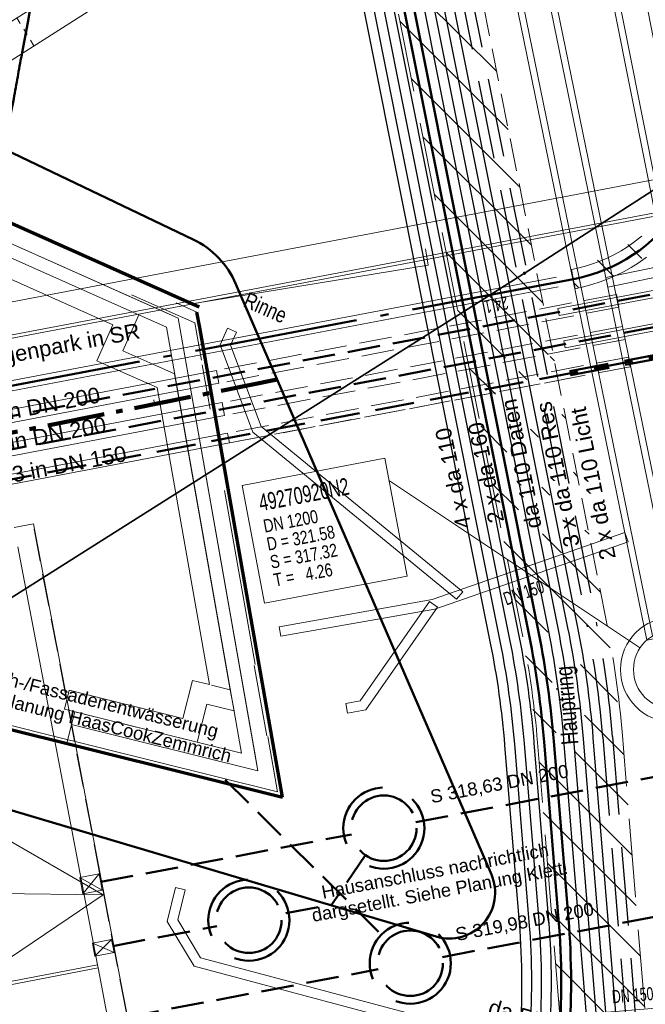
# Model space of a CAD drawing. Extents: x 3503739 to 3504470, y 5375172 to 5375561.
# Tile 105 of 142: x 3504180 to 3504189, y 5375432 to 5375447. Entities that reach past the tile are written whole.
import ezdxf

# ---------------------------------------------------------------- set-up
doc = ezdxf.new("R2010")
doc.units = 0
doc.header["$MEASUREMENT"] = 0
for name, pattern in [('1', [1.4, 0.5, -0.2, 0.5, -0.2]), ('103', [3.37501, 2.50001, -0.375, 0.125, -0.375]), ('2', [3.4, 1.2, -0.5, 1.2, -0.5]), ('212', [0.02, 0.01, -0.01]), ('33', [12, 4, -8]), ('49', [1.7001, 0.6001, -0.25, 0.6, -0.25]), ('97', [1.31251, 0.87501, -0.1875, 0.0625, -0.1875])]:
    doc.linetypes.add(name, pattern=pattern)
for name, color, linetype in [('68_BT_MAUER', 7, 'Continuous'), ('_4WP_ALLGEMEIN', 7, 'Continuous'), ('_4WP_FW_PLANUN', 7, 'Continuous'), ('_4WP_GRABEN', 7, 'Continuous'), ('_4WP_KANALISATIO', 7, 'Continuous'), ('_4WP_KANCAD', 7, 'Continuous'), ('_4WP_KANCAD-T', 7, 'Continuous'), ('_4WP_KANCAD_', 7, 'Continuous'), ('_4WP_LICHT-KSR', 7, 'Continuous'), ('_4WP_SCHNITTF_HR', 7, 'Continuous'), ('_4WP_STADT_DATEN', 7, 'Continuous'), ('_4WP_STADT_FTT3', 7, 'Continuous'), ('_4WP_STADT_RESER', 7, 'Continuous'), ('_4WP_STADT_WASSE', 7, 'Continuous'), ('_4WP_SWT-STROM', 7, 'Continuous'), ('_4WP_SWT-WASSER', 7, 'Continuous'), ('_HCZ211021', 7, 'Continuous'), ('_KLETT211213', 7, 'Continuous'), ('_OST_2__CLIPPING', 7, 'Continuous'), ('AUSSCHNITT_OST_2', 7, 'Continuous'), ('HCZ_20-10-19EG', 7, 'Continuous'), ('HCZ_20-10-19FUND', 7, 'Continuous'), ('HCZ_20-10-19UG', 7, 'Continuous'), ('K_FLURSTUECKE', 7, 'Continuous'), ('K_GRENZEN-UNABGE', 7, 'Continuous'), ('KLETT2022-08-03', 7, 'Continuous'), ('KMB_AUFBETON', 7, 'Continuous'), ('PUNKTHOEHENATTDEF', 7, 'Continuous'), ('PUNKTNUMMERNATTDEF', 7, 'Continuous'), ('PUNKTSPEZIFIKATION', 7, 'Continuous'), ('RADSTATION', 7, 'Continuous')]:
    doc.layers.add(name, color=color, linetype=linetype)
doc.styles.add('130', font='TXT', dxfattribs={"width": 0.7, "height": 0.2})
doc.styles.add('135', font='TXT', dxfattribs={"width": 0.7, "height": 0.26})
doc.styles.add('136', font='TXT', dxfattribs={"width": 0.8, "height": 0.2})
doc.styles.add('178', font='ARIAL.TTF', dxfattribs={"height": 0.24})
doc.styles.add('362', font='ARIAL.TTF', dxfattribs={"height": 0.24})
doc.styles.add('385', font='TXT', dxfattribs={"width": 0.8, "height": 0.26})
doc.styles.add('400', font='ARIAL.TTF', dxfattribs={"height": 0.2})
doc.styles.add('402', font='TXT', dxfattribs={"width": 0.8, "height": 0.24})
doc.styles.add('437', font='ARIAL.TTF', dxfattribs={"height": 0.24})
doc.styles.add('446', font='ARIAL.TTF', dxfattribs={"height": 0.24})
doc.styles.add('511', font='ARIAL.TTF', dxfattribs={"height": 0.2})
doc.styles.add('512', font='ARIAL.TTF', dxfattribs={"height": 0.2})
doc.styles.add('513', font='ARIAL.TTF', dxfattribs={"height": 0.24})
doc.styles.add('514', font='ARIAL.TTF', dxfattribs={"height": 0.24})
doc.styles.add('55', font='ARIAL.TTF', dxfattribs={"height": 0.24})
doc.styles.add('82', font='TXT', dxfattribs={"width": 0.7, "height": 0.2})

# ---------------------------------------------------------------- blocks, each defined once
blk = doc.blocks.new('_X15')
at = {"color": 7, "linetype": '212', "lineweight": 9}
blk.add_line((-15.388, -9.879), (-15.126, -10.305), dxfattribs=at)
blk = doc.blocks.new('_X17')
at = {"color": 7, "linetype": '212', "lineweight": 9}
blk.add_line((-15.388, -9.879), (-15.126, -10.305), dxfattribs=at)
blk = doc.blocks.new('_X22')
at = {"color": 32, "linetype": 'Continuous', "lineweight": 9}
for p, q in [((-0.977, 14.551), (-2.633, 16.207)), ((-0.8, 13.667), (-2.457, 15.323)), ((-0.624, 12.784), (-2.28, 14.44)), ((-0.448, 11.9), (-2.104, 13.556)), ((-0.271, 11.017), (-1.927, 12.673)), ((-0.193, 10.231), (-1.751, 11.79)), ((-0.841, 10.172), (-1.575, 10.906)), ((-0.095, 10.133), (-0.159, 10.197)), ((-0.998, 9.622), (-1.398, 10.023)), ((-0.518, 9.849), (-0.639, 9.97)), ((0.081, 9.25), (0.017, 9.314)), ((-0.821, 8.739), (-1.222, 9.139)), ((-0.341, 8.966), (-0.463, 9.087)), ((0.258, 8.366), (0.194, 8.43)), ((-0.645, 7.855), (-1.046, 8.256)), ((-0.165, 8.082), (-0.286, 8.204)), ((0.434, 7.483), (0.37, 7.547)), ((0.755, 5.748), (-0.869, 7.372)), ((0.011, 7.199), (-0.279, 7.489)), ((0.61, 6.6), (0.051, 7.159)), ((-0.194, 5.99), (-0.693, 6.489)), ((-0.131, 5.22), (-0.538, 5.627)), ((0.871, 4.925), (0.303, 5.493)), ((-0.068, 4.449), (-0.423, 4.805)), ((0.967, 4.122), (0.366, 4.722)), ((1.03, 3.352), (0.212, 4.17)), ((1.093, 2.582), (-0.328, 4.002)), ((1.156, 1.811), (-0.265, 3.232)), ((1.219, 1.041), (-0.202, 2.462)), ((1.282, 0.271), (-0.139, 1.692)), ((0.711, 0.135), (-0.076, 0.922))]:
    blk.add_line(p, q, dxfattribs=at)
blk = doc.blocks.new('_X25')
at = {"color": 32, "linetype": 'Continuous', "lineweight": 9}
for p, q in [((1.077, 0.167), (0.863, 0.381)), ((0.634, -0.097), (0.397, 0.14)), ((0.107, -0.277), (0.04, -0.21))]:
    blk.add_line(p, q, dxfattribs=at)
blk = doc.blocks.new('PUNKT')
blk.add_point((0, 0))
at = {"layer": 'PUNKTHOEHENATTDEF', "linetype": 'Continuous', "flags": 1}
blk.add_attdef('PUNKTHOEHE', (1, -0.5), '', height=0.8, dxfattribs=at)
at = {"layer": 'PUNKTNUMMERNATTDEF', "linetype": 'Continuous', "flags": 1}
blk.add_attdef('PUNKTNUMMER', (1, 0.5), '', height=0.8, dxfattribs=at)
at = {"layer": 'PUNKTSPEZIFIKATION', "linetype": 'Continuous', "flags": 1}
blk.add_attdef('PUNKTSPEZIFIKATION', (1, -1.5), '', height=0.8, dxfattribs=at)
blk = doc.blocks.new('10-UNVERMARKT')
at = {"color": 255, "linetype": '33', "lineweight": 9}
blk.add_circle((0, 0), 0.0789, dxfattribs=at)
at = {"color": 252, "linetype": 'Continuous', "lineweight": 20}
blk.add_circle((0, 0), 0.0325, dxfattribs=at)

msp = doc.modelspace()

# ---------------------------------------------------------------- linework, layer by layer
at = {"layer": '68_BT_MAUER', "color": 7, "linetype": 'Continuous', "lineweight": 9}
msp.add_polyline3d([(3504194.902, 5375457.231, 321.634), (3504195.091, 5375456.818, 321.596), (3504190.613, 5375453.889, 321.62), (3504185.619, 5375450.648, 321.631), (3504179.141, 5375446.522, 321.683), (3504169.402, 5375440.546, 321.718), (3504162.867, 5375436.535, 321.741), (3504162.624, 5375436.931, 321.741), (3504169.157, 5375440.941, 321.765), (3504178.866, 5375446.944, 321.708), (3504185.365, 5375451.038, 321.661), (3504190.329, 5375454.233, 321.643), (3504194.902, 5375457.231, 321.634)], dxfattribs=at)
msp.add_polyline3d([(3504194.902, 5375457.231, 321.634), (3504195.091, 5375456.818, 321.596), (3504190.613, 5375453.889, 321.62), (3504185.619, 5375450.648, 321.631), (3504179.141, 5375446.522, 321.683), (3504169.402, 5375440.546, 321.718), (3504162.867, 5375436.535, 321.741), (3504162.624, 5375436.931, 321.741), (3504169.157, 5375440.941, 321.765), (3504178.866, 5375446.944, 321.708), (3504185.365, 5375451.038, 321.661), (3504190.329, 5375454.233, 321.643), (3504194.902, 5375457.231, 321.634)], dxfattribs=at)
at = {"layer": '_4WP_FW_PLANUN', "color": 40, "linetype": '1', "lineweight": 50}
for p, q in [((3504175.63, 5375440.549), (3504193.393, 5375443.922)), ((3504175.723, 5375440.057), (3504194.024, 5375443.533))]:
    msp.add_line(p, q, dxfattribs=at)
at = {"layer": '_4WP_FW_PLANUN', "color": 7, "linetype": 'Continuous', "lineweight": 13}
for p, q in [((3504187.779, 5375442.912), (3504193.383, 5375443.976)), ((3504187.799, 5375442.804), (3504193.404, 5375443.868)), ((3504187.874, 5375442.421), (3504194.014, 5375443.587)), ((3504187.895, 5375442.313), (3504194.035, 5375443.479)), ((3504181.618, 5375441.453), (3504181.606, 5375441.516))]:
    msp.add_line(p, q, dxfattribs=at)
at = {"layer": '_4WP_FW_PLANUN', "color": 12, "linetype": '1', "lineweight": 20}
for p, q in [((3504188.678, 5375443.128), (3504182.564, 5375441.967)), ((3504188.715, 5375442.932), (3504182.602, 5375441.771)), ((3504188.771, 5375442.637), (3504182.651, 5375441.475)), ((3504188.808, 5375442.441), (3504182.689, 5375441.278))]:
    msp.add_line(p, q, dxfattribs=at)
at = {"layer": '_4WP_FW_PLANUN', "color": 12, "linetype": 'Continuous', "lineweight": 20}
for p, q in [((3504188.678, 5375443.128), (3504188.715, 5375442.932)), ((3504188.808, 5375442.441), (3504188.771, 5375442.637)), ((3504188.887, 5375442.023), (3504188.86, 5375442.17))]:
    msp.add_line(p, q, dxfattribs=at)
at = {"layer": '_4WP_FW_PLANUN', "color": 7, "linetype": 'Continuous', "lineweight": 9}
for p, q in [((3504187.779, 5375442.912), (3504187.799, 5375442.804)), ((3504187.874, 5375442.421), (3504187.895, 5375442.313))]:
    msp.add_line(p, q, dxfattribs=at)
at = {"layer": '_4WP_GRABEN', "color": 21, "linetype": '1', "lineweight": 20}
msp.add_line((3504188.519, 5375438.152), (3504184.202, 5375459.782), dxfattribs=at)
at = {"layer": '_4WP_GRABEN', "color": 7, "linetype": 'Continuous', "lineweight": 9}
msp.add_line((3504188.046, 5375443.215), (3504187.99, 5375443.51), dxfattribs=at)
at = {"layer": '_4WP_GRABEN', "color": 21, "linetype": '2', "lineweight": 20}
for points in [[(3504187.99, 5375443.51, 0.416941), (3504189.856, 5375446.278), (3504186.839, 5375461.396)], [(3504188.046, 5375443.215, 0.416942), (3504190.15, 5375446.337), (3504187.204, 5375461.096)], [(3504187.824, 5375431.98), (3504187.471, 5375436.283, 0.02882), (3504187.245, 5375437.897), (3504182.927, 5375459.527)], [(3504189.108, 5375432.225), (3504188.767, 5375436.389, 0.02882), (3504188.519, 5375438.152)]]:
    msp.add_lwpolyline(points, format="xyb", dxfattribs=at)
at = {"layer": '_4WP_KANALISATIO', "color": 7, "linetype": 'Continuous', "lineweight": 9}
for p, q in [((3504188.514, 5375443.387), (3504188.544, 5375443.24)), ((3504182.735, 5375442.614), (3504182.871, 5375442.552)), ((3504188.806, 5375439.49), (3504188.855, 5375439.349)), ((3504186.329, 5375438.586), (3504186.234, 5375438.47)), ((3504185.821, 5375438.435), (3504185.943, 5375438.349)), ((3504183.55, 5375437.905), (3504183.524, 5375438.052)), ((3504184.569, 5375436.733), (3504184.543, 5375436.88)), ((3504182.087, 5375434.03), (3504181.941, 5375434.066))]:
    msp.add_line(p, q, dxfattribs=at)
at = {"layer": '_4WP_KANALISATIO', "color": 1, "linetype": 'Continuous', "lineweight": 13}
for points in [[(3504182.735, 5375442.614), (3504182.619, 5375442.357), (3504183.122, 5375441.022), (3504186.234, 5375438.47)], [(3504182.871, 5375442.552), (3504182.781, 5375442.352), (3504183.248, 5375441.112), (3504186.329, 5375438.586)], [(3504183.524, 5375438.052), (3504185.863, 5375438.465), (3504188.806, 5375439.49)], [(3504183.55, 5375437.905), (3504185.901, 5375438.319), (3504188.855, 5375439.349)], [(3504185.821, 5375438.435), (3504184.759, 5375436.918), (3504184.543, 5375436.88)], [(3504185.943, 5375438.349), (3504184.846, 5375436.782), (3504184.569, 5375436.733)], [(3504189.669, 5375432.107), (3504186.151, 5375431.819), (3504182.226, 5375432.864), (3504181.813, 5375433.551), (3504181.941, 5375434.066)], [(3504189.657, 5375432.257), (3504186.165, 5375431.971), (3504182.323, 5375432.993), (3504181.973, 5375433.575), (3504182.087, 5375434.03)]]:
    msp.add_lwpolyline(points, dxfattribs=at)
at = {"layer": '_4WP_KANCAD', "color": 1, "linetype": 'Continuous', "lineweight": 13}
for p, q in [((3504188.514, 5375443.387), (3504194.844, 5375444.684)), ((3504188.544, 5375443.24), (3504194.874, 5375444.538))]:
    msp.add_line(p, q, dxfattribs=at)
at = {"layer": '_4WP_KANCAD', "color": 1, "linetype": 'Continuous', "lineweight": 20}
for radius in [0.8, 0.6]:
    msp.add_circle((3504189.537, 5375437.396, 317.319), radius, dxfattribs=at)
at = {"layer": '_4WP_KANCAD-T', "color": 1, "linetype": 'Continuous', "lineweight": 20}
msp.add_line((3504189.031, 5375437.733), (3504185.207, 5375440.278), dxfattribs=at)
at = {"layer": '_4WP_KANCAD-T', "color": 7, "linetype": 'Continuous', "lineweight": 13}
msp.add_lwpolyline([(3504182.958, 5375440.211), (3504185.139, 5375440.625), (3504185.481, 5375438.823), (3504183.299, 5375438.409), (3504182.958, 5375440.211)], dxfattribs=at)
at = {"layer": '_4WP_KANCAD-T', "color": 1, "linetype": 'Continuous', "lineweight": 20}
msp.add_lwpolyline([(3504182.958, 5375440.211), (3504185.139, 5375440.625), (3504185.481, 5375438.823), (3504183.299, 5375438.409), (3504182.958, 5375440.211)], dxfattribs=at)
at = {"layer": '_4WP_KANCAD_', "color": 150, "linetype": 'Continuous', "lineweight": 13}
for points in [[(3504192.025, 5375433.578), (3504180.19, 5375493.013), (3504179.601, 5375492.896), (3504191.436, 5375433.461)], [(3504191.918, 5375433.604), (3504180.101, 5375492.948), (3504179.708, 5375492.87), (3504191.525, 5375433.526)]]:
    msp.add_lwpolyline(points, dxfattribs=at)
at = {"layer": '_4WP_KANCAD_', "color": 1, "linetype": 'Continuous', "lineweight": 13}
for points in [[(3504183.346, 5375466.117), (3504189.139, 5375437.845), (3504189.727, 5375437.965), (3504183.934, 5375466.238)], [(3504183.451, 5375466.103), (3504189.228, 5375437.91), (3504189.619, 5375437.99), (3504183.843, 5375466.183)]]:
    msp.add_lwpolyline(points, dxfattribs=at)
at = {"layer": '_4WP_LICHT-KSR', "color": 190, "linetype": '2', "lineweight": 30}
for points in [[(3504182.052, 5375477.234), (3504183.205, 5375471.444), (3504181.823, 5375467.369, -0.034641), (3504183.908, 5375459.723), (3504188.225, 5375438.093, -0.02882), (3504188.468, 5375436.365), (3504188.999, 5375429.881, -0.039055), (3504189.006, 5375427.986, 0.008787), (3504188.982, 5375427.57, 0.18856), (3504190.89, 5375422.064), (3504192.617, 5375420.039, -0.095308), (3504193.853, 5375417.021), (3504197.641, 5375398.207)], [(3504182.211, 5375477.203), (3504183.36, 5375471.434), (3504181.981, 5375467.369, -0.034416), (3504184.055, 5375459.753), (3504188.372, 5375438.122, -0.02882), (3504188.617, 5375436.377), (3504189.148, 5375429.893, -0.039055), (3504189.156, 5375427.974, 0.008787), (3504189.132, 5375427.564, 0.18856), (3504191.004, 5375422.161), (3504192.737, 5375420.129, -0.095581), (3504194, 5375417.051), (3504197.788, 5375398.237)]]:
    msp.add_lwpolyline(points, format="xyb", dxfattribs=at)
at = {"layer": '_4WP_SCHNITTF_HR', "color": 92, "linetype": '97', "lineweight": 100}
msp.add_line((3504183.494, 5375441.827), (3504175.398, 5375440.211), dxfattribs=at)
at = {"layer": '_4WP_STADT_DATEN', "color": 7, "linetype": 'Continuous', "lineweight": 30}
msp.add_lwpolyline([(3504181.415, 5375477.361), (3504182.585, 5375471.485), (3504181.188, 5375467.365, -0.035551), (3504183.319, 5375459.606), (3504187.637, 5375437.976, -0.02882), (3504187.87, 5375436.316), (3504188.401, 5375429.832, -0.039055), (3504188.408, 5375428.03, 0.064346), (3504188.58, 5375424.844), (3504188.671, 5375424.352)], format="xyb", dxfattribs=at)
at = {"layer": '_4WP_STADT_RESER', "color": 7, "linetype": 'Continuous', "lineweight": 30}
for points in [[(3504181.574, 5375477.329), (3504182.74, 5375471.474), (3504181.347, 5375467.366, -0.035322), (3504183.466, 5375459.635), (3504187.784, 5375438.005, -0.02882), (3504188.019, 5375436.328), (3504188.55, 5375429.844, -0.039055), (3504188.557, 5375428.019, 0.064346), (3504188.728, 5375424.871), (3504188.819, 5375424.379)], [(3504181.734, 5375477.298), (3504182.895, 5375471.464), (3504181.505, 5375467.367, -0.035094), (3504183.614, 5375459.664), (3504187.931, 5375438.034, -0.02882), (3504188.169, 5375436.34), (3504188.7, 5375429.856, -0.039055), (3504188.707, 5375428.008, 0.064347), (3504188.875, 5375424.898), (3504188.966, 5375424.406)], [(3504181.893, 5375477.266), (3504183.05, 5375471.454), (3504181.664, 5375467.368, -0.034867), (3504183.761, 5375459.694), (3504188.078, 5375438.064, -0.02882), (3504188.318, 5375436.353), (3504188.849, 5375429.868, -0.039055), (3504188.856, 5375427.997, 0.064347), (3504189.023, 5375424.925), (3504189.114, 5375424.434)]]:
    msp.add_lwpolyline(points, format="xyb", dxfattribs=at)
at = {"layer": '_4WP_STADT_WASSE', "color": 12, "linetype": 'Continuous', "lineweight": 20}
for p, q in [((3504175.531, 5375441.068), (3504187.76, 5375443.39)), ((3504175.559, 5375440.92), (3504187.788, 5375443.242))]:
    msp.add_line(p, q, dxfattribs=at)
at = {"layer": '_4WP_STADT_WASSE', "color": 4, "linetype": '103', "lineweight": 50}
msp.add_lwpolyline([(3504186.887, 5375461.921), (3504190.003, 5375446.308, -0.416949), (3504188.018, 5375443.362), (3504175.545, 5375440.994)], format="xyb", dxfattribs=at)
at = {"layer": '_4WP_SWT-STROM', "color": 3, "linetype": 'Continuous', "lineweight": 30}
for points in [[(3504196.307, 5375397.994), (3504192.53, 5375416.755, 0.051902), (3504192.031, 5375418.351), (3504191.713, 5375419.019), (3504188.114, 5375423.238), (3504187.843, 5375424.707, -0.064346), (3504187.66, 5375428.086, 0.039055), (3504187.653, 5375429.77, -0.03959), (3504187.648, 5375431.715, 0.03959), (3504187.644, 5375433.565), (3504187.421, 5375436.279, 0.02882), (3504187.195, 5375437.888), (3504182.878, 5375459.518, 0.036243), (3504180.712, 5375467.362), (3504182.12, 5375471.515), (3504180.219, 5375481.065), (3504179.275, 5375481.695), (3504167.004, 5375477.956)], [(3504196.155, 5375397.989), (3504192.383, 5375416.725, 0.051627), (3504191.897, 5375418.284), (3504191.586, 5375418.936), (3504187.974, 5375423.171), (3504187.695, 5375424.681, -0.064381), (3504187.51, 5375428.1, 0.038958), (3504187.504, 5375429.757, -0.03967), (3504187.499, 5375431.73, 0.039526), (3504187.494, 5375433.553), (3504187.271, 5375436.269, 0.028784), (3504187.048, 5375437.858), (3504182.732, 5375459.483, 0.036501), (3504180.553, 5375467.361), (3504181.965, 5375471.525), (3504180.084, 5375480.974), (3504179.251, 5375481.531), (3504167.051, 5375477.813)], [(3504196.008, 5375397.959), (3504192.236, 5375416.696, 0.051532), (3504191.76, 5375418.222), (3504191.459, 5375418.854), (3504187.834, 5375423.104), (3504187.548, 5375424.653, -0.064346), (3504187.361, 5375428.108, 0.039055), (3504187.354, 5375429.746, -0.03959), (3504187.349, 5375431.738, 0.03959), (3504187.345, 5375433.541), (3504187.122, 5375436.255, 0.02882), (3504186.901, 5375437.829), (3504182.584, 5375459.459, 0.03671), (3504180.394, 5375467.36), (3504181.81, 5375471.535), (3504179.949, 5375480.884), (3504179.226, 5375481.367), (3504167.098, 5375477.671)], [(3504195.861, 5375397.93), (3504192.089, 5375416.666, 0.051336), (3504191.625, 5375418.158), (3504191.333, 5375418.772), (3504187.694, 5375423.037), (3504187.4, 5375424.626, -0.064346), (3504187.211, 5375428.119, 0.039055), (3504187.205, 5375429.734, -0.03959), (3504187.2, 5375431.75, 0.03959), (3504187.195, 5375433.528), (3504186.973, 5375436.242, 0.02882), (3504186.754, 5375437.799), (3504182.437, 5375459.43, 0.036944), (3504180.235, 5375467.358), (3504181.655, 5375471.545), (3504179.814, 5375480.794), (3504179.202, 5375481.202), (3504167.146, 5375477.528)]]:
    msp.add_lwpolyline(points, format="xyb", dxfattribs=at)
at = {"layer": '_4WP_SWT-STROM', "color": 1, "linetype": 'Continuous', "lineweight": 50}
for points in [[(3504196.456, 5375398.014), (3504192.677, 5375416.784, 0.052077), (3504192.167, 5375418.416), (3504191.84, 5375419.101), (3504188.254, 5375423.304), (3504187.99, 5375424.735, -0.064346), (3504187.809, 5375428.075, 0.039055), (3504187.803, 5375429.783, -0.03959), (3504187.798, 5375431.704, 0.03959), (3504187.793, 5375433.577), (3504187.571, 5375436.291, 0.02882), (3504187.343, 5375437.917), (3504183.025, 5375459.547, 0.036012), (3504180.87, 5375467.363), (3504182.275, 5375471.505), (3504181.105, 5375477.381), (3504182.436, 5375481.304)], [(3504188.395, 5375423.371), (3504188.138, 5375424.762, -0.064346), (3504187.959, 5375428.064, 0.039055), (3504187.952, 5375429.795, -0.03959), (3504187.948, 5375431.692, 0.03959), (3504187.943, 5375433.59), (3504187.72, 5375436.304, 0.02882), (3504187.49, 5375437.946), (3504183.172, 5375459.576, 0.035781), (3504181.029, 5375467.364), (3504182.43, 5375471.495), (3504181.26, 5375477.371), (3504182.578, 5375481.256)]]:
    msp.add_lwpolyline(points, format="xyb", dxfattribs=at)
at = {"layer": '_4WP_SWT-WASSER', "color": 4, "linetype": '49', "lineweight": 50}
for p, q in [((3504175.807, 5375439.615), (3504192.467, 5375442.779)), ((3504187.962, 5375441.956), (3504192.461, 5375442.81)), ((3504187.974, 5375441.894), (3504192.473, 5375442.748))]:
    msp.add_line(p, q, dxfattribs=at)
at = {"layer": '_4WP_SWT-WASSER', "color": 12, "linetype": '1', "lineweight": 20}
for p, q in [((3504188.86, 5375442.17), (3504182.734, 5375441.007)), ((3504188.887, 5375442.023), (3504182.762, 5375440.86)), ((3504182.762, 5375440.86), (3504187.983, 5375441.851))]:
    msp.add_line(p, q, dxfattribs=at)
at = {"layer": '_4WP_SWT-WASSER', "color": 7, "linetype": 'Continuous', "lineweight": 9}
msp.add_line((3504187.974, 5375441.894), (3504187.962, 5375441.956), dxfattribs=at)
at = {"layer": '_4WP_SWT-WASSER', "color": 12, "linetype": 'Continuous', "lineweight": 20}
msp.add_lwpolyline([(3504175.821, 5375439.542), (3504182.762, 5375440.86), (3504182.734, 5375441.007), (3504175.793, 5375439.689)], dxfattribs=at)
at = {"layer": '_HCZ211021', "color": 12, "linetype": 'Continuous', "lineweight": 20}
for p, q in [((3504180.772, 5375434.275), (3504180.478, 5375434.219)), ((3504180.524, 5375433.973), (3504180.772, 5375434.275)), ((3504180.819, 5375434.029), (3504180.772, 5375434.275)), ((3504180.478, 5375434.219), (3504180.819, 5375434.029)), ((3504180.524, 5375433.973), (3504180.478, 5375434.219)), ((3504180.819, 5375434.029), (3504180.524, 5375433.973)), ((3504180.963, 5375433.272), (3504180.668, 5375433.216)), ((3504180.705, 5375433.019), (3504180.668, 5375433.216)), ((3504180.668, 5375433.216), (3504181, 5375433.075)), ((3504180.963, 5375433.272), (3504180.705, 5375433.019)), ((3504181, 5375433.075), (3504180.963, 5375433.272)), ((3504181, 5375433.075), (3504180.705, 5375433.019))]:
    msp.add_line(p, q, dxfattribs=at)
for points in [[(3504175.648, 5375440.45), (3504182.602, 5375441.771), (3504182.564, 5375441.967), (3504175.611, 5375440.647)], [(3504175.742, 5375439.959), (3504182.689, 5375441.278), (3504182.651, 5375441.475), (3504175.704, 5375440.156)]]:
    msp.add_lwpolyline(points, dxfattribs=at)
at = {"layer": '_KLETT211213', "color": 1, "linetype": '1', "lineweight": 50}
msp.add_line((3504185.61, 5375435.066), (3504189.623, 5375435.828), dxfattribs=at)
at = {"layer": '_KLETT211213', "color": 12, "linetype": '1', "lineweight": 50}
msp.add_line((3504180.796, 5375434.152), (3504184.627, 5375434.879), dxfattribs=at)
at = {"layer": '_KLETT211213', "color": 150, "linetype": '1', "lineweight": 50}
for p, q in [((3504184.837, 5375434.559), (3504184.326, 5375433.808)), ((3504186.018, 5375433.005), (3504191.326, 5375434.012)), ((3504183.625, 5375433.675), (3504184.326, 5375433.808)), ((3504180.981, 5375433.173), (3504182.568, 5375433.475)), ((3504181.188, 5375432.088), (3504185.035, 5375432.818))]:
    msp.add_line(p, q, dxfattribs=at)
at = {"layer": '_KLETT211213', "color": 4, "linetype": '103', "lineweight": 50}
msp.add_lwpolyline([(3504177.842, 5375457.06), (3504178.132, 5375457.027, -0.395892), (3504180.495, 5375454.229, -0.034101), (3504179.596, 5375446.824, 0.003098), (3504179.475, 5375446.162, -0.019648), (3504179.309, 5375445.403, -0.050816), (3504179.028, 5375444.644), (3504178.237, 5375442.887, -0.077471), (3504177.702, 5375442.066)], format="xyb", dxfattribs=at)
at = {"layer": '_KLETT211213', "color": 1, "linetype": '2', "lineweight": 50}
for radius in [0.62, 0.5]:
    msp.add_circle((3504185.122, 5375434.974), radius, dxfattribs=at)
at = {"layer": '_KLETT211213', "color": 150, "linetype": '2', "lineweight": 50}
for centre, radius in [((3504183.06, 5375433.568), 0.62), ((3504183.06, 5375433.568), 0.5), ((3504185.526, 5375432.911), 0.62), ((3504185.526, 5375432.911), 0.5)]:
    msp.add_circle(centre, radius, dxfattribs=at)
at = {"layer": '_OST_2__CLIPPING', "color": 7, "linetype": 'Continuous', "lineweight": 9}
msp.add_line((3504127.95, 5375432.668), (3504243.284, 5375454.594), dxfattribs=at)
at = {"layer": 'AUSSCHNITT_OST_2', "color": 7, "linetype": 'Continuous', "lineweight": 9}
for p, q in [((3504125.342, 5375432.732), (3504260.914, 5375458.505)), ((3504127.891, 5375432.708), (3504260.516, 5375457.921))]:
    msp.add_line(p, q, dxfattribs=at)
at = {"layer": 'HCZ_20-10-19EG', "color": 7, "linetype": 'Continuous', "lineweight": 9}
for p, q in [((3504181.266, 5375443.123), (3504182.235, 5375442.691)), ((3504182.235, 5375442.691), (3504182.335, 5375442.123)), ((3504182.348, 5375442.051), (3504182.467, 5375441.374)), ((3504182.686, 5375440.134), (3504183.155, 5375437.475)), ((3504183.332, 5375436.386), (3504183.142, 5375437.459)), ((3504177.293, 5375437.074), (3504179.913, 5375436.421)), ((3504179.913, 5375436.421), (3504182.533, 5375435.768)), ((3504183.349, 5375436.376), (3504183.498, 5375435.527)), ((3504182.533, 5375435.768), (3504183.498, 5375435.527))]:
    msp.add_line(p, q, dxfattribs=at)
at = {"layer": 'HCZ_20-10-19EG', "color": 7, "linetype": 'Continuous', "lineweight": 50}
msp.add_lwpolyline([(3504149.382, 5375442.527), (3504160.782, 5375435.554, 0.176277), (3504161.787, 5375435.35), (3504172.528, 5375436.963, -0.109898), (3504174.001, 5375436.86), (3504185.923, 5375433.317, 0.636734), (3504186.765, 5375434.266), (3504182.863, 5375443.285, 0.180927), (3504182.207, 5375443.967), (3504174.542, 5375447.636, 0.114367), (3504173.219, 5375447.93), (3504163.671, 5375447.844)], format="xyb", dxfattribs=at)
at = {"layer": 'HCZ_20-10-19FUND', "color": 7, "linetype": 'Continuous', "lineweight": 9}
for p, q in [((3504172.852, 5375446.831), (3504181.978, 5375442.767)), ((3504181.757, 5375442.866), (3504174.855, 5375445.939)), ((3504174.867, 5375445.714), (3504181.799, 5375442.628)), ((3504177.529, 5375444.201), (3504180.982, 5375442.664)), ((3504185.801, 5375443.576), (3504185.76, 5375443.822)), ((3504182.219, 5375442.988), (3504185.801, 5375443.576)), ((3504182.267, 5375442.858), (3504181.95, 5375442.999)), ((3504181.378, 5375442.816), (3504181.104, 5375442.938)), ((3504181.134, 5375442.268), (3504181.378, 5375442.816)), ((3504181.978, 5375442.767), (3504181.757, 5375442.866)), ((3504182.308, 5375442.62), (3504182.267, 5375442.858)), ((3504183.16, 5375436.065), (3504181.978, 5375442.767)), ((3504181.978, 5375442.767), (3504183.198, 5375435.849)), ((3504180.982, 5375442.664), (3504180.738, 5375442.115)), ((3504181.799, 5375442.628), (3504182.947, 5375436.118)), ((3504183.516, 5375435.77), (3504182.308, 5375442.62)), ((3504181.594, 5375442.062), (3504181.134, 5375442.268)), ((3504180.738, 5375442.115), (3504181.012, 5375441.993)), ((3504181.012, 5375441.993), (3504181.657, 5375441.706)), ((3504181.925, 5375441.915), (3504181.594, 5375442.062)), ((3504182.776, 5375437.088), (3504181.925, 5375441.915)), ((3504181.657, 5375441.706), (3504182.458, 5375437.168)), ((3504182.198, 5375437.232), (3504182.053, 5375436.65)), ((3504182.458, 5375437.168), (3504182.198, 5375437.232)), ((3504182.489, 5375437.16), (3504182.776, 5375437.088)), ((3504182.776, 5375437.088), (3504182.489, 5375437.16)), ((3504180.316, 5375437.083), (3504180.243, 5375436.792)), ((3504182.053, 5375436.65), (3504180.316, 5375437.083)), ((3504182.833, 5375436.765), (3504182.776, 5375437.088)), ((3504182.271, 5375436.286), (3504182.416, 5375436.869)), ((3504182.416, 5375436.869), (3504182.833, 5375436.765)), ((3504180.243, 5375436.792), (3504181.98, 5375436.359)), ((3504180.4, 5375436.753), (3504180.351, 5375436.559)), ((3504182.947, 5375436.118), (3504180.4, 5375436.753)), ((3504180.351, 5375436.559), (3504180.279, 5375436.268)), ((3504180.351, 5375436.559), (3504183.198, 5375435.849)), ((3504183.198, 5375435.849), (3504180.351, 5375436.559)), ((3504181.98, 5375436.359), (3504182.271, 5375436.286)), ((3504180.279, 5375436.268), (3504183.573, 5375435.446)), ((3504183.198, 5375435.849), (3504183.16, 5375436.065)), ((3504183.573, 5375435.446), (3504183.516, 5375435.77))]:
    msp.add_line(p, q, dxfattribs=at)
at = {"layer": 'HCZ_20-10-19UG', "color": 7, "linetype": 'Continuous', "lineweight": 9}
for p, q in [((3504179.767, 5375439.624), (3504179.472, 5375439.568)), ((3504181.581, 5375430.112), (3504179.767, 5375439.624)), ((3504179.528, 5375439.273), (3504180.746, 5375432.888)), ((3504180.746, 5375432.888), (3504151.67, 5375427.344)), ((3504151.679, 5375427.294), (3504180.755, 5375432.839)), ((3504180.755, 5375432.839), (3504180.746, 5375432.888)), ((3504180.755, 5375432.839), (3504181.23, 5375430.351))]:
    msp.add_line(p, q, dxfattribs=at)
at = {"layer": 'K_FLURSTUECKE', "color": 252, "linetype": 'Continuous', "lineweight": 30}
for p, q in [((3504203.847, 5375454.131), (3504187.283, 5375443.459)), ((3504187.283, 5375443.459), (3504203.847, 5375454.131)), ((3504203.847, 5375454.131), (3504187.283, 5375443.459)), ((3504187.283, 5375443.459), (3504203.847, 5375454.131)), ((3504187.257, 5375443.442), (3504178.593, 5375437.968)), ((3504178.593, 5375437.968), (3504187.257, 5375443.442)), ((3504187.257, 5375443.442), (3504178.593, 5375437.968)), ((3504178.593, 5375437.968), (3504187.257, 5375443.442))]:
    msp.add_line(p, q, dxfattribs=at)
at = {"layer": 'KLETT2022-08-03', "color": 150, "linetype": '1', "lineweight": 50}
msp.add_line((3504182.697, 5375435.711), (3504185.171, 5375433.263), dxfattribs=at)
at = {"layer": 'KMB_AUFBETON', "color": 1, "linetype": 'Continuous', "lineweight": 9}
for p, q in [((3504173.808, 5375438.005), (3504180.835, 5375433.954)), ((3504180.835, 5375433.954), (3504171.438, 5375434.086)), ((3504172.527, 5375428.374), (3504180.835, 5375433.954))]:
    msp.add_line(p, q, dxfattribs=at)
at = {"layer": 'RADSTATION', "color": 250, "linetype": 'Continuous', "lineweight": 70}
for p, q in [((3504182.299, 5375442.931), (3504174.837, 5375446.253)), ((3504182.308, 5375442.62), (3504182.267, 5375442.858)), ((3504183.573, 5375435.446), (3504182.308, 5375442.62)), ((3504175.378, 5375437.49), (3504183.573, 5375435.446)), ((3504183.573, 5375435.446), (3504183.516, 5375435.77))]:
    msp.add_line(p, q, dxfattribs=at)
at = {"layer": 'RADSTATION', "color": 250, "linetype": '1', "lineweight": 30}
msp.add_line((3504181.581, 5375430.112), (3504179.767, 5375439.624), dxfattribs=at)
at = {"layer": 'RADSTATION', "color": 7, "linetype": 'Continuous', "lineweight": 50}
msp.add_lwpolyline([(3504149.382, 5375442.527), (3504160.782, 5375435.554, 0.176277), (3504161.787, 5375435.35), (3504172.528, 5375436.963, -0.109898), (3504174.001, 5375436.86), (3504185.923, 5375433.317, 0.636734), (3504186.765, 5375434.266), (3504182.863, 5375443.285, 0.180927), (3504182.207, 5375443.967), (3504174.542, 5375447.636, 0.114367), (3504173.219, 5375447.93), (3504163.671, 5375447.844)], format="xyb", dxfattribs=at)

# ---------------------------------------------------------------- block references
at = {"layer": '68_BT_MAUER'}
for name in ['_X15', '_X17']:
    msp.add_blockref(name, (3504194.902, 5375457.231), dxfattribs=at)
at = {"layer": '_4WP_GRABEN'}
for name, p in [('_X25', (3504187.99, 5375443.51)), ('_X22', (3504187.824, 5375431.98))]:
    msp.add_blockref(name, p, dxfattribs=at)
at = {"layer": 'K_GRENZEN-UNABGE', "color": 252, "xscale": 0.2, "yscale": 0.2}
msp.add_blockref('10-UNVERMARKT', (3504187.27, 5375443.45), dxfattribs=at)
msp.add_blockref('10-UNVERMARKT', (3504187.27, 5375443.45), dxfattribs=at)
at = {"layer": 'K_GRENZEN-UNABGE', "color": 252}
msp.add_blockref('PUNKT', (3504187.27, 5375443.45), dxfattribs=at)
msp.add_blockref('PUNKT', (3504187.27, 5375443.45), dxfattribs=at)

# ---------------------------------------------------------------- texts
at = {"layer": '_4WP_ALLGEMEIN', "color": 7, "linetype": 'Continuous', "width": 0.8}
for s, height, rotation, style, p in [('Rinne', 0.24, 336.2792, '402', (3504182.959, 5375442.95)), ('Hauptring', 0.26, 94.6847, '385', (3504188.096, 5375436.259))]:
    msp.add_text(s, height=height, rotation=rotation, dxfattribs=dict(at, style=style)).set_placement(p)
at = {"layer": '_4WP_ALLGEMEIN', "color": 1, "linetype": 'Continuous', "style": '400'}
for s, p in [('Dach-/Fassadenentwässerung', (3504178.888, 5375437.271)), ('siehe Planung HaasCookZemmrich', (3504178.5, 5375437.038))]:
    msp.add_text(s, height=0.2, rotation=346, dxfattribs=at).set_placement(p)
at = {"layer": '_4WP_KANALISATIO', "color": 1, "linetype": 'Continuous', "style": '82', "width": 0.7}
for rotation, p in [(19.2153, (3504186.993, 5375438.375)), (4.6847, (3504188.616, 5375432.298))]:
    msp.add_text('DN 150', height=0.2, rotation=rotation, dxfattribs=at).set_placement(p)
at = {"layer": '_4WP_KANCAD-T', "color": 1, "linetype": 'Continuous'}
for s, height, rotation, style, width, p in [('24.1', 0.2, 191.579, '130', 0.7, (3504187, 5375443.103)), ('49270920N2', 0.26, 10.737, '135', 0.7, (3504183.24, 5375439.815)), ('DN 1200', 0.2, 10.737, '136', 0.8, (3504183.302, 5375439.487)), ('D = 321.58', 0.2, 10.737, '136', 0.8, (3504183.354, 5375439.212)), ('S = 317.32', 0.2, 10.737, '136', 0.8, (3504183.406, 5375438.937)), ('T =   4.26', 0.2, 10.737, '136', 0.8, (3504183.459, 5375438.662))]:
    msp.add_text(s, height=height, rotation=rotation, dxfattribs=dict(at, style=style, width=width)).set_placement(p)
at = {"layer": '_4WP_LICHT-KSR', "color": 190, "linetype": 'Continuous', "style": '55'}
msp.add_text('2 x da 110 Licht', height=0.24, rotation=101.288, dxfattribs=at).set_placement((3504188.668, 5375439.102))
at = {"layer": '_4WP_STADT_DATEN', "color": 7, "linetype": 'Continuous', "style": '446'}
msp.add_text('da 110 Daten', height=0.24, rotation=101.288, dxfattribs=at).set_placement((3504187.536, 5375439.576))
at = {"layer": '_4WP_STADT_FTT3', "color": 1, "linetype": 'Continuous', "style": '178'}
msp.add_text('da 50 FTTB', height=0.24, rotation=344.1788, dxfattribs=at).set_placement((3504186.7, 5375432.136))
at = {"layer": '_4WP_STADT_RESER', "color": 7, "linetype": 'Continuous', "style": '437'}
msp.add_text('3 x da 110 Res', height=0.24, rotation=101.288, dxfattribs=at).set_placement((3504188.117, 5375439.296))
at = {"layer": '_4WP_STADT_WASSE', "color": 4, "linetype": 'Continuous', "style": '513'}
msp.add_text('WV Anlagenpark in SR', height=0.24, rotation=10.7529, dxfattribs=at).set_placement((3504178.044, 5375441.82))
at = {"layer": '_4WP_SWT-STROM', "color": 251, "linetype": 'Continuous', "style": '362'}
for s, p in [('4 x da 110', (3504186.463, 5375439.58)), ('2 x da 160', (3504186.963, 5375439.665))]:
    msp.add_text(s, height=0.24, rotation=102.0597, dxfattribs=at).set_placement(p)
at = {"layer": '_KLETT211213', "color": 40, "linetype": 'Continuous', "style": '514'}
for p in [(3504178.315, 5375441.009), (3504178.406, 5375440.555)]:
    msp.add_text('DN 40 in DN 200', height=0.24, rotation=10.7529, dxfattribs=at).set_placement(p)
at = {"layer": '_KLETT211213', "color": 4, "linetype": 'Continuous', "style": '513'}
msp.add_text('WV da 63 in DN 150', height=0.24, rotation=10.7529, dxfattribs=at).set_placement((3504178.204, 5375440.016))
at = {"layer": '_KLETT211213', "color": 1, "linetype": 'Continuous'}
for s, style, p in [('S 318,63 DN 200', '511', (3504185.853, 5375435.354)), ('Hausanschluss nachrichtlich', '400', (3504184.192, 5375433.895)), ('dargsetellt. Siehe Planung Klett!', '400', (3504184.042, 5375433.541))]:
    msp.add_text(s, height=0.2, rotation=10.7486, dxfattribs=dict(at, style=style)).set_placement(p)
at = {"layer": '_KLETT211213', "color": 150, "linetype": 'Continuous', "style": '512'}
msp.add_text('S 319,98 DN 200', height=0.2, rotation=10.7486, dxfattribs=at).set_placement((3504186.239, 5375433.25))

doc.saveas('drawing.dxf')
